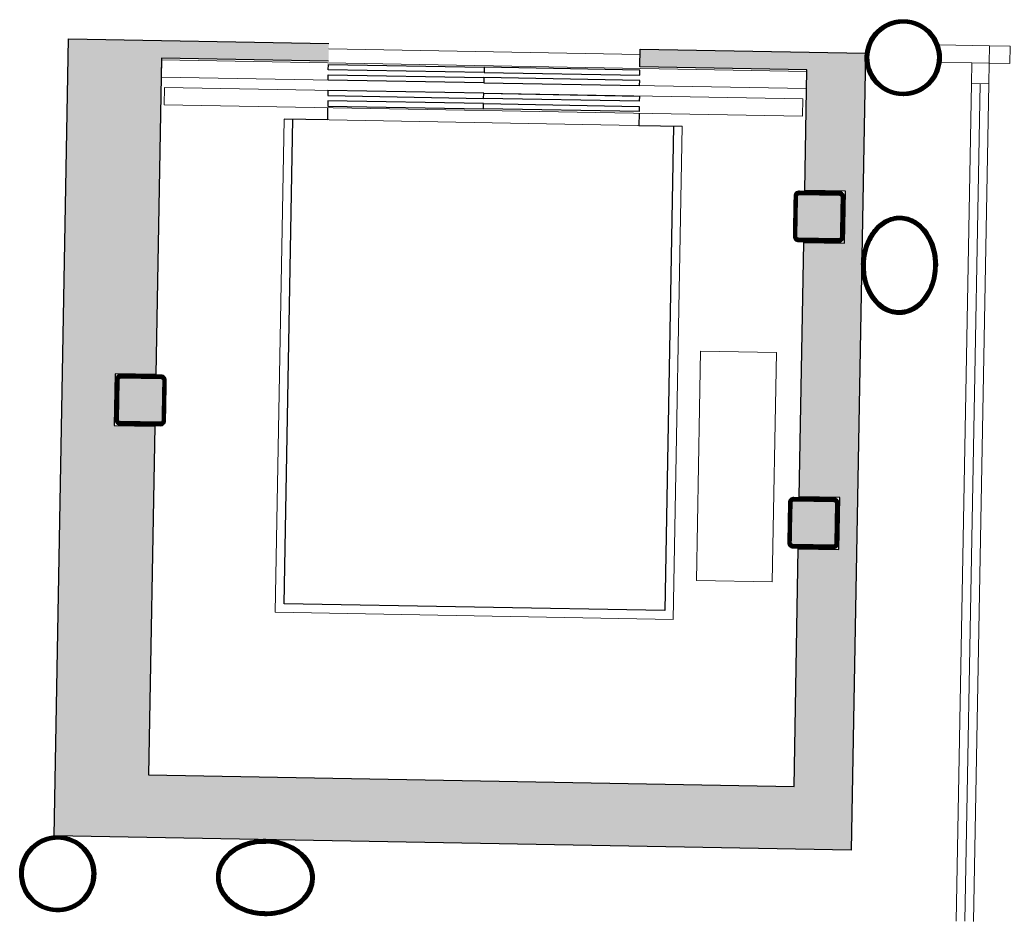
# Model space of a CAD drawing. Header units: millimetres. Extents: x -13022 to 1371524, y -38729 to 632593.
# Tile 54 of 256: x 665655 to 668500, y 7033 to 9624. Entities that reach past the tile are written whole.
import ezdxf

# ---------------------------------------------------------------- set-up
doc = ezdxf.new("R2010")
doc.units = ezdxf.units.MM
doc.header["$LTSCALE"] = 35
doc.set_wipeout_variables(frame=1)
doc.linetypes.add('DASHED', pattern=[200, 100, -100])
for name, color, linetype in [('LAYER01', 1, 'Continuous'), ('LAYER102', 1, 'Continuous'), ('LAYER111', 7, 'Continuous'), ('LAYER28', 7, 'Continuous'), ('LAYER30', 7, 'Continuous'), ('LAYER66', 7, 'Continuous')]:
    doc.layers.add(name, color=color, linetype=linetype)
doc.styles.get("Standard").update_dxf_attribs({"font": 'simplex.shx'})
doc.dimstyles.new('~R----C~', dxfattribs={"dimtxt": 162, "dimasz": 180, "dimexe": 0.18, "dimexo": 0.0625, "dimgap": 16.2, "dimtad": 1, "dimdec": 0, "dimzin": 0, "dimdsep": 46, "dimtxsty": 'Standard', "dimcen": 0.09, "dimse1": 1, "dimse2": 1, "dimclrd": 7, "dimadec": 0, "dimazin": 0, "dimtfac": 1, "dimtdec": 4, "dimtmove": 0, "dimatfit": 3, "dimfxl": 1, "dimtolj": 1, "dimtzin": 0, "dimlwd": 13, "dimarcsym": 0})
pattern_1 = [(43.96863251, (352402.23218, 19929.1993), (-0.20827933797, 0.21591600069), []), (43.96863251, (352402.236, 19929.4114), (-0.20827933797, 0.21591600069), [])]

# ---------------------------------------------------------------- blocks, each defined once
blk = doc.blocks.new('*D101')
at = {"layer": 'Defpoints', "color": 0, "linetype": 'Continuous', "transparency": 16777216}
for p in [(669132.1, 7832.8), (668409.4, 6908.6), (669085.6, 5248.6)]:
    blk.add_point(p, dxfattribs=at)
at = {"layer": 'LAYER102', "color": 7, "linetype": 'Continuous', "lineweight": 13, "transparency": 16777216}
blk.add_line((668559.7, 5258.1), (668905.6, 5251.8), dxfattribs=at)
at = {"layer": 'LAYER102', "color": 7, "linetype": 'Continuous', "transparency": 16777216}
for points in [[(668560.2, 5288.1), (668559.1, 5228.1), (668379.7, 5261.3)], [(668906.2, 5281.8), (668905.1, 5221.8), (669085.6, 5248.6)]]:
    blk.add_solid(points, dxfattribs=at)
at = {"layer": 'LAYER102', "color": 0, "linetype": 'Continuous', "transparency": 16777216, "insert": (668734.4, 5352.1), "char_height": 162, "attachment_point": 5, "rotation": 358.9686}
blk.add_mtext('\\A1;706', dxfattribs=at)
blk = doc.blocks.new('*D104')
at = {"layer": 'Defpoints', "color": 0, "linetype": 'Continuous', "transparency": 16777216}
for p in [(691833.5, 7425.5), (668409.4, 6908.6), (744967.5, 6468.9)]:
    blk.add_point(p, dxfattribs=at)
at = {"layer": 'LAYER102', "color": 7, "linetype": 'Continuous', "lineweight": 13, "transparency": 16777216}
blk.add_line((744953.9, 5710.6), (744964.3, 6289), dxfattribs=at)
at = {"layer": 'LAYER102', "color": 7, "linetype": 'Continuous', "transparency": 16777216}
for points in [[(744934.3, 6289.5), (744994.3, 6288.4), (744967.5, 6468.9)], [(744923.9, 5711.2), (744983.9, 5710.1), (744950.7, 5530.7)]]:
    blk.add_solid(points, dxfattribs=at)
at = {"layer": 'LAYER102', "color": 0, "linetype": 'Continuous', "transparency": 16777216, "insert": (744861.9, 6001.5), "char_height": 162, "attachment_point": 5, "rotation": 88.9686}
blk.add_mtext('\\A1;938', dxfattribs=at)

msp = doc.modelspace()

# ---------------------------------------------------------------- hatches: boundary and pattern name
at = {"layer": 'LAYER111', "linetype": 'Continuous', "lineweight": 5}
for points in [[(667905.489, 8992.514, -0.4147285), (667900.579, 8997.604), (667902.667, 9113.585, -0.41387036), (667907.757, 9118.494), (668023.738, 9116.406, -0.41347007), (668028.647, 9111.317), (668026.559, 8995.336, -0.41392758), (668021.47, 8990.426)], [(665945.635, 8462.705, -0.4147285), (665940.725, 8467.795), (665942.813, 8583.776, -0.41387036), (665947.903, 8588.685), (666063.884, 8586.597, -0.41347007), (666068.793, 8581.508), (666066.705, 8465.527, -0.41392758), (666061.616, 8460.617)], [(667889.559, 8107.666, -0.4147285), (667884.65, 8112.755), (667886.738, 8228.736, -0.41387036), (667891.827, 8233.645), (668007.808, 8231.557, -0.41347007), (668012.717, 8226.468), (668010.629, 8110.487, -0.41392758), (668005.54, 8105.578)]]:
    msp.add_hatch(color=254, dxfattribs=at).paths.add_polyline_path(points, flags=0)

# ---------------------------------------------------------------- linework, layer by layer
at = {"layer": 'LAYER28', "color": 7, "linetype": 'Continuous', "lineweight": 25}
for points in [[(668209.898, 9623.653, -2.41421358), (668098.19, 9515.888, -0.41421358), (668209.898, 9623.653)], [(668036.557, 8995.156), (668038.645, 9111.137, 0.41421358), (668023.918, 9126.404), (667907.937, 9128.492, 0.41421358), (667892.669, 9113.765), (667890.581, 8997.784, 0.41421358), (667905.309, 8982.516), (668021.29, 8980.428, 0.41421358), (668036.557, 8995.156)], [(668036.557, 8995.156), (668038.645, 9111.137, 0.41421358), (668023.918, 9126.404), (667907.937, 9128.492, 0.41421358), (667892.669, 9113.765), (667890.581, 8997.784, 0.41421358), (667905.309, 8982.516), (668021.29, 8980.428, 0.41421358), (668036.557, 8995.156)], [(666076.703, 8465.347), (666078.791, 8581.328, 0.41421358), (666064.064, 8596.595), (665948.083, 8598.683, 0.41421358), (665932.815, 8583.956), (665930.727, 8467.975, 0.41421358), (665945.455, 8452.707), (666061.436, 8450.619, 0.41421358), (666076.703, 8465.347)], [(666076.703, 8465.347), (666078.791, 8581.328, 0.41421358), (666064.064, 8596.595), (665948.083, 8598.683, 0.41421358), (665932.815, 8583.956), (665930.727, 8467.975, 0.41421358), (665945.455, 8452.707), (666061.436, 8450.619, 0.41421358), (666076.703, 8465.347)], [(668020.628, 8110.307), (668022.716, 8226.288, 0.41421358), (668007.988, 8241.556), (667892.007, 8243.644, 0.41421358), (667876.739, 8228.916), (667874.651, 8112.935, 0.41421358), (667889.379, 8097.667), (668005.36, 8095.579, 0.41421358), (668020.628, 8110.307)], [(668020.628, 8110.307), (668022.716, 8226.288, 0.41421358), (668007.988, 8241.556), (667892.007, 8243.644, 0.41421358), (667876.739, 8228.916), (667874.651, 8112.935, 0.41421358), (667889.379, 8097.667), (668005.36, 8095.579, 0.41421358), (668020.628, 8110.307)], [(665767.065, 7265.976, -2.41421358), (665655.357, 7158.211, -0.41421358), (665767.065, 7265.976)]]:
    msp.add_lwpolyline(points, format="xyb", close=True, dxfattribs=at)
at = {"layer": 'LAYER30', "color": 7, "linetype": 'Continuous', "lineweight": 18}
for points in [[(668456.892, 9548.179), (668516.883, 9547.099), (668515.983, 9497.107), (668455.992, 9498.187)], [(668404.921, 9439.101), (668406.001, 9499.091), (668455.992, 9498.191), (668454.912, 9438.201)]]:
    msp.add_lwpolyline(points, close=True, dxfattribs=at)
for points in [[(668361.361, 7019.489), (668404.921, 9439.101)], [(668386.357, 7019.039), (668429.916, 9438.651)], [(668411.353, 7018.589), (668454.912, 9438.201)]]:
    msp.add_lwpolyline(points, dxfattribs=at)
at = {"layer": 'LAYER66', "color": 7, "linetype": 'Continuous', "lineweight": 13}
msp.add_lwpolyline([(667447.965, 9523.078), (666548.11, 9539.278)], dxfattribs=at)
msp.add_lwpolyline([(667447.965, 9523.078), (666548.11, 9539.278)], dxfattribs=at)

# ---------------------------------------------------------------- dimensions: what is measured, and where the dimension line sits
at = {"layer": 'LAYER102', "color": 7, "linetype": 'Continuous'}
for base, p2, angle, picture, middle in [((669085.602, 5248.588), (669132.125, 7832.769), 358.968633, '*D101', (668734.409, 5352.126)), ((744967.55, 6468.935), (691833.472, 7425.492), 88.968633, '*D104', (744861.919, 6001.545))]:
    dim = msp.add_linear_dim(base=base, p1=(668409.373, 6908.607), p2=p2, angle=angle, dimstyle='~R----C~', dxfattribs=at)
    dim.commit()
    dim.dimension.update_dxf_attribs({"geometry": picture, "text_midpoint": middle})

# ---------------------------------------------------------------- wipeouts: each hides what was drawn before it
at = {"linetype": 'Continuous'}
for points in [[(667544.258, 9316.311), (667519.059, 7916.538), (666419.237, 7936.338), (666444.437, 9336.111)], [(668087.641, 8916.012), (668089.422, 8938.553), (668094.102, 8960.676), (668101.613, 8982.012), (668109.944, 8998.631), (668120.441, 9013.976), (668132.91, 9027.767), (668147.187, 9039.533), (668163.534, 9048.261), (668181.227, 9053.614), (668199.668, 9055.381), (668218.002, 9052.94), (668235.522, 9046.941), (668251.513, 9037.618), (668265.356, 9025.334), (668277.839, 9010.353), (668288.168, 8993.808), (668296.161, 8976.009), (668301.638, 8957.29), (668305.546, 8934.826), (668306.543, 8912.049), (668296.607, 8912.25), (668295.245, 8937.255), (668290.154, 8961.781), (668283.457, 8980.435), (668274.146, 8997.93), (668262.431, 9013.9), (668248.821, 9026.969), (668232.811, 9036.983), (668215.113, 9043.52), (668199.364, 9045.431), (668183.555, 9044.038), (668168.406, 9039.4), (668153.979, 9031.42), (668140.921, 9021.363), (668129.517, 9009.46), (668120.023, 8995.978), (668109.259, 8974.459), (668102.032, 8951.504), (668098.869, 8933.796), (668097.609, 8915.853)], [(667829.611, 7999.962), (667610.646, 8003.903), (667622.562, 8665.796), (667841.526, 8661.854)], [(666366.963, 7254.926), (666389.497, 7253.134), (666411.635, 7248.455), (666432.973, 7240.967), (666449.607, 7232.639), (666464.952, 7222.147), (666478.729, 7209.684), (666490.505, 7195.393), (666499.244, 7179.066), (666504.613, 7161.34), (666506.376, 7142.907), (666503.951, 7124.556), (666497.947, 7107.041), (666488.627, 7091.045), (666476.344, 7077.192), (666461.367, 7064.695), (666444.803, 7054.36), (666427, 7046.375), (666408.305, 7040.892), (666385.825, 7036.991), (666363.053, 7035.976), (666363.201, 7045.96), (666388.199, 7047.327), (666412.731, 7052.389), (666431.386, 7059.079), (666448.9, 7068.389), (666464.864, 7080.124), (666477.924, 7093.743), (666487.932, 7109.743), (666494.471, 7127.451), (666496.379, 7143.195), (666494.976, 7158.992), (666490.342, 7174.158), (666482.35, 7188.578), (666472.302, 7201.634), (666460.38, 7213.032), (666446.893, 7222.511), (666425.395, 7233.274), (666402.428, 7240.487), (666384.732, 7243.648), (666366.783, 7244.909)]]:
    msp.add_wipeout(points, dxfattribs=at).dxf.layer = 'LAYER111'

# ---------------------------------------------------------------- next in the draw order: hatches: boundary and pattern name
at = {"layer": 'LAYER28', "linetype": 'Continuous', "lineweight": 13}
h = msp.add_hatch(dxfattribs=at)
h.set_pattern_fill('~A--FYV~', angle=-1.031367, style=0, pattern_type=0)
h.set_pattern_definition([(133.96863251, (352402.23218, 19929.1993), (-0.21591600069, -0.20827933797), []), (133.96863251, (352402.0201, 19929.20313), (-0.21591600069, -0.20827933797), [])])
h.paths.add_polyline_path([(668087.641, 8916.012, -0.09710502), (668101.582, 8982.021, -0.10169259), (668132.848, 9027.779, -0.20036748), (668199.669, 9055.427, -0.20044202), (668265.389, 9025.394, -0.13761542), (668301.669, 8957.325, -0.06379176), (668306.606, 8912.07), (668296.607, 8912.25, 0.07460022), (668290.123, 8961.781, 0.108905), (668262.432, 9013.909, 0.15545303), (668215.082, 9043.516, 0.15789061), (668168.375, 9039.388, 0.15190333), (668120.023, 8995.942, 0.0798486), (668102.032, 8951.478, 0.05330223), (668097.64, 8915.832)], flags=0)
h = msp.add_hatch(dxfattribs=at)
h.set_pattern_fill('~A--FYV~', angle=-1.031367, style=0, pattern_type=0)
h.set_pattern_definition(pattern_1)
h.paths.add_polyline_path([(666366.963, 7254.926, -0.09710502), (666432.973, 7240.967, -0.10169259), (666478.729, 7209.672, -0.20036748), (666506.407, 7142.898, -0.20044202), (666476.344, 7077.162, -0.13761542), (666408.304, 7040.866, -0.06379176), (666363.021, 7035.952), (666363.201, 7045.96, 0.07460022), (666412.763, 7052.397, 0.108905), (666464.895, 7080.131, 0.15545303), (666494.502, 7127.454, 0.15789061), (666490.342, 7174.159, 0.15190333), (666446.893, 7222.528, 0.0798486), (666402.459, 7240.502, 0.05330223), (666366.783, 7244.924)], flags=0)

# ---------------------------------------------------------------- next in the draw order: linework, layer by layer
at = {"layer": 'LAYER28', "color": 7, "linetype": 'Continuous', "lineweight": 25}
for points in [[(668087.641, 8916.012, -0.09710502), (668101.582, 8982.021, -0.10169259), (668132.848, 9027.779, -0.20036748), (668199.669, 9055.427, -0.20044202), (668265.389, 9025.394, -0.13761542), (668301.669, 8957.325, -0.06379176), (668306.606, 8912.07), (668296.607, 8912.25, 0.07460022), (668290.123, 8961.781, 0.108905), (668262.432, 9013.909, 0.15545303), (668215.082, 9043.516, 0.15789061), (668168.375, 9039.388, 0.15190333), (668120.023, 8995.942, 0.0798486), (668102.032, 8951.478, 0.05330223), (668097.64, 8915.832)], [(666366.963, 7254.926, -0.09710502), (666432.973, 7240.967, -0.10169259), (666478.729, 7209.672, -0.20036748), (666506.407, 7142.898, -0.20044202), (666476.344, 7077.162, -0.13761542), (666408.304, 7040.866, -0.06379176), (666363.021, 7035.952), (666363.201, 7045.96, 0.07460022), (666412.763, 7052.397, 0.108905), (666464.895, 7080.131, 0.15545303), (666494.502, 7127.454, 0.15789061), (666490.342, 7174.159, 0.15190333), (666446.893, 7222.528, 0.0798486), (666402.459, 7240.502, 0.05330223), (666366.783, 7244.924)]]:
    msp.add_lwpolyline(points, format="xyb", close=True, dxfattribs=at)
at = {"layer": 'LAYER66', "color": 7, "linetype": 'Continuous', "lineweight": 13}
for points in [[(667544.258, 9316.311), (667519.059, 7916.538), (666419.237, 7936.338), (666444.437, 9336.111)], [(667841.526, 8661.854), (667622.562, 8665.796), (667610.646, 8003.903), (667829.611, 7999.962)]]:
    msp.add_lwpolyline(points, close=True, dxfattribs=at)

# ---------------------------------------------------------------- next in the draw order: wipeouts: each hides what was drawn before it
at = {"linetype": 'Continuous'}
for points in [[(668205.947, 9404.188), (668206.127, 9414.187), (668224.123, 9415.497), (668241.613, 9420.031), (668257.972, 9427.641), (668272.724, 9438.076), (668285.303, 9450.997), (668295.387, 9465.978), (668302.592, 9482.53), (668306.69, 9500.11), (668307.577, 9518.142), (668305.18, 9536.035), (668299.614, 9553.204), (668291.023, 9569.086), (668279.712, 9583.16), (668266.047, 9594.966), (668250.491, 9604.116), (668233.537, 9610.311), (668215.745, 9613.348), (668197.676, 9613.129), (668179.954, 9609.658), (668163.176, 9603.05), (668147.846, 9593.523), (668134.469, 9581.387), (668123.522, 9567.041), (668115.324, 9550.955), (668110.168, 9533.655), (668108.189, 9515.708), (668109.377, 9498.363), (668113.605, 9481.489), (668120.664, 9465.601), (668130.375, 9451.18), (668142.433, 9438.666), (668156.501, 9428.438), (668172.116, 9420.808), (668188.845, 9416.006), (668206.127, 9414.179), (668205.947, 9404.188), (668187.603, 9406.069), (668169.814, 9410.998), (668153.109, 9418.835), (668137.952, 9429.358), (668124.807, 9442.27), (668113.981, 9457.207), (668105.808, 9473.746), (668100.5, 9491.421), (668098.267, 9509.73), (668099.099, 9528.159), (668103.018, 9546.184), (668109.921, 9563.297), (668119.58, 9579.016), (668131.738, 9592.894), (668146.044, 9604.54), (668162.085, 9613.627), (668179.451, 9619.894), (668197.606, 9623.168), (668216.05, 9623.354), (668234.251, 9620.448), (668251.741, 9614.531), (668267.961, 9605.771), (668282.509, 9594.416), (668294.922, 9580.786), (668304.894, 9565.266), (668312.152, 9548.294), (668316.424, 9530.352), (668317.655, 9511.945), (668315.656, 9492.919), (668310.355, 9474.532), (668301.982, 9457.34), (668290.702, 9441.869), (668276.961, 9428.585), (668261.078, 9417.896), (668243.592, 9410.123), (668225.037, 9405.505), (668205.947, 9404.181)], [(667905.309, 8982.516), (667897.846, 8984.66), (667892.446, 8990.249), (667890.581, 8997.784), (667892.669, 9113.765), (667894.804, 9121.228), (667900.402, 9126.618), (667907.937, 9128.492), (668023.918, 9126.404), (668031.38, 9124.26), (668036.781, 9118.672), (668038.645, 9111.137), (668036.557, 8995.156), (668034.423, 8987.693), (668028.825, 8982.302), (668021.29, 8980.428), (667963.299, 8981.472), (667963.479, 8991.47), (668021.47, 8990.426), (668025.027, 8991.827), (668026.559, 8995.336), (668028.647, 9111.317), (668027.242, 9114.878), (668023.738, 9116.406), (667907.757, 9118.494), (667904.2, 9117.093), (667902.667, 9113.585), (667900.579, 8997.604), (667901.984, 8994.042), (667905.489, 8992.514), (667963.479, 8991.47), (667963.299, 8981.472)], [(665945.455, 8452.707), (665937.992, 8454.852), (665932.592, 8460.44), (665930.727, 8467.975), (665932.815, 8583.956), (665934.95, 8591.419), (665940.548, 8596.809), (665948.083, 8598.683), (666064.064, 8596.595), (666071.526, 8594.451), (666076.927, 8588.863), (666078.791, 8581.328), (666076.703, 8465.347), (666074.569, 8457.884), (666068.971, 8452.494), (666061.436, 8450.619), (666003.445, 8451.663), (666003.625, 8461.661), (666061.616, 8460.617), (666065.173, 8462.018), (666066.705, 8465.527), (666068.793, 8581.508), (666067.388, 8585.069), (666063.884, 8586.597), (665947.903, 8588.685), (665944.346, 8587.285), (665942.813, 8583.776), (665940.725, 8467.795), (665942.13, 8464.233), (665945.635, 8462.705), (666003.625, 8461.661), (666003.445, 8451.663)], [(667889.379, 8097.667), (667881.916, 8099.812), (667876.516, 8105.4), (667874.651, 8112.935), (667876.739, 8228.916), (667878.874, 8236.379), (667884.472, 8241.769), (667892.007, 8243.644), (668007.988, 8241.556), (668015.451, 8239.411), (668020.851, 8233.823), (668022.716, 8226.288), (668020.628, 8110.307), (668018.493, 8102.844), (668012.895, 8097.454), (668005.36, 8095.579), (667947.37, 8096.623), (667947.55, 8106.622), (668005.54, 8105.578), (668009.097, 8106.978), (668010.629, 8110.487), (668012.717, 8226.468), (668011.312, 8230.029), (668007.808, 8231.557), (667891.827, 8233.645), (667888.27, 8232.245), (667886.738, 8228.736), (667884.65, 8112.755), (667886.055, 8109.193), (667889.559, 8107.666), (667947.55, 8106.622), (667947.37, 8096.623)], [(665763.114, 7046.511), (665763.294, 7056.51), (665781.289, 7057.82), (665798.78, 7062.353), (665815.138, 7069.964), (665829.891, 7080.399), (665842.469, 7093.32), (665852.553, 7108.301), (665859.758, 7124.853), (665863.857, 7142.433), (665864.744, 7160.465), (665862.347, 7178.358), (665856.78, 7195.527), (665848.19, 7211.409), (665836.879, 7225.483), (665823.214, 7237.289), (665807.657, 7246.439), (665790.704, 7252.634), (665772.912, 7255.671), (665754.842, 7255.451), (665737.121, 7251.981), (665720.343, 7245.373), (665705.012, 7235.846), (665691.636, 7223.71), (665680.688, 7209.364), (665672.491, 7193.278), (665667.335, 7175.978), (665665.355, 7158.031), (665666.543, 7140.686), (665670.772, 7123.812), (665677.831, 7107.924), (665687.541, 7093.503), (665699.599, 7080.989), (665713.667, 7070.761), (665729.283, 7063.131), (665746.011, 7058.329), (665763.294, 7056.502), (665763.114, 7046.511), (665744.77, 7048.392), (665726.981, 7053.321), (665710.275, 7061.158), (665695.118, 7071.681), (665681.974, 7084.593), (665671.147, 7099.53), (665662.975, 7116.069), (665657.667, 7133.744), (665655.434, 7152.053), (665656.266, 7170.482), (665660.184, 7188.507), (665667.087, 7205.62), (665676.747, 7221.338), (665688.905, 7235.217), (665703.211, 7246.863), (665719.252, 7255.95), (665736.617, 7262.217), (665754.773, 7265.491), (665773.217, 7265.677), (665791.417, 7262.771), (665808.907, 7256.854), (665825.127, 7248.094), (665839.675, 7236.739), (665852.088, 7223.109), (665862.061, 7207.589), (665869.319, 7190.617), (665873.59, 7172.675), (665874.822, 7154.268), (665872.823, 7135.242), (665867.522, 7116.855), (665859.149, 7099.663), (665847.868, 7084.192), (665834.127, 7070.908), (665818.245, 7060.219), (665800.758, 7052.446), (665782.203, 7047.828), (665763.114, 7046.504)]]:
    msp.add_wipeout(points, dxfattribs=at).dxf.layer = 'LAYER111'

# ---------------------------------------------------------------- next in the draw order: hatches: boundary and pattern name
at = {"layer": 'LAYER28', "linetype": 'Continuous', "lineweight": 13}
h = msp.add_hatch(dxfattribs=at)
h.set_pattern_fill('~A--FYV~', angle=-1.031367, style=0, pattern_type=0)
h.set_pattern_definition(pattern_1)
h.paths.add_polyline_path([(668205.947, 9404.188), (668206.127, 9414.187, 2.41421358), (668108.189, 9515.708, 0.41421358), (668206.127, 9414.187), (668205.947, 9404.188, -2.41409556), (668317.655, 9511.945, -0.41423439)], flags=0)
h = msp.add_hatch(dxfattribs=at)
h.set_pattern_fill('~A--FYV~', angle=-1.031367, style=0, pattern_type=0)
h.set_pattern_definition(pattern_1)
h.paths.add_polyline_path([(667963.299, 8981.472), (667963.479, 8991.47), (667905.489, 8992.514, -0.41421358), (667900.579, 8997.604), (667902.667, 9113.585, -0.41421358), (667907.757, 9118.494), (668023.738, 9116.406, -0.41421358), (668028.647, 9111.317), (668026.559, 8995.336, -0.41421358), (668021.47, 8990.426), (667963.479, 8991.47), (667963.299, 8981.472), (668021.29, 8980.428, 0.41421358), (668036.557, 8995.156), (668038.645, 9111.137, 0.41421358), (668023.918, 9126.404), (667907.937, 9128.492, 0.41421358), (667892.669, 9113.765), (667890.581, 8997.784, 0.41421358), (667905.309, 8982.516)], flags=0)
h = msp.add_hatch(dxfattribs=at)
h.set_pattern_fill('~A--FYV~', angle=-1.031367, style=0, pattern_type=0)
h.set_pattern_definition(pattern_1)
h.paths.add_polyline_path([(666003.445, 8451.663), (666003.625, 8461.661), (665945.635, 8462.705, -0.41421358), (665940.725, 8467.795), (665942.813, 8583.776, -0.41421358), (665947.903, 8588.685), (666063.884, 8586.597, -0.41421358), (666068.793, 8581.508), (666066.705, 8465.527, -0.41421358), (666061.616, 8460.617), (666003.625, 8461.661), (666003.445, 8451.663), (666061.436, 8450.619, 0.41421358), (666076.703, 8465.347), (666078.791, 8581.328, 0.41421358), (666064.064, 8596.595), (665948.083, 8598.683, 0.41421358), (665932.815, 8583.956), (665930.727, 8467.975, 0.41421358), (665945.455, 8452.707)], flags=0)
h = msp.add_hatch(dxfattribs=at)
h.set_pattern_fill('~A--FYV~', angle=-1.031367, style=0, pattern_type=0)
h.set_pattern_definition(pattern_1)
h.paths.add_polyline_path([(667947.37, 8096.623), (667947.55, 8106.622), (667889.559, 8107.666, -0.41421358), (667884.65, 8112.755), (667886.738, 8228.736, -0.41421358), (667891.827, 8233.645), (668007.808, 8231.557, -0.41421358), (668012.717, 8226.468), (668010.629, 8110.487, -0.41421358), (668005.54, 8105.578), (667947.55, 8106.622), (667947.37, 8096.623), (668005.36, 8095.579, 0.41421358), (668020.628, 8110.307), (668022.716, 8226.288, 0.41421358), (668007.988, 8241.556), (667892.007, 8243.644, 0.41421358), (667876.739, 8228.916), (667874.651, 8112.935, 0.41421358), (667889.379, 8097.667)], flags=0)
h = msp.add_hatch(dxfattribs=at)
h.set_pattern_fill('~A--FYV~', angle=-1.031367, style=0, pattern_type=0)
h.set_pattern_definition(pattern_1)
h.paths.add_polyline_path([(665763.114, 7046.511), (665763.294, 7056.51, 2.41421358), (665665.355, 7158.031, 0.41421358), (665763.294, 7056.51), (665763.114, 7046.511, -2.41409556), (665874.822, 7154.268, -0.41423439)], flags=0)

# ---------------------------------------------------------------- next in the draw order: linework, layer by layer
at = {"layer": 'LAYER28', "color": 7, "linetype": 'Continuous', "lineweight": 25}
for points in [[(668209.898, 9623.653, -2.41421358), (668098.19, 9515.888, -0.41421358), (668209.898, 9623.653)], [(668205.947, 9404.188), (668206.127, 9414.187, 2.41421358), (668108.189, 9515.708, 0.41421358), (668206.127, 9414.187), (668205.947, 9404.188, -2.41409556), (668317.655, 9511.945, -0.41423439), (668205.947, 9404.188)], [(667963.299, 8981.472), (667963.479, 8991.47), (667905.489, 8992.514, -0.41421358), (667900.579, 8997.604), (667902.667, 9113.585, -0.41421358), (667907.757, 9118.494), (668023.738, 9116.406, -0.41421358), (668028.647, 9111.317), (668026.559, 8995.336, -0.41421358), (668021.47, 8990.426), (667963.479, 8991.47), (667963.299, 8981.472), (668021.29, 8980.428, 0.41421358), (668036.557, 8995.156), (668038.645, 9111.137, 0.41421358), (668023.918, 9126.404), (667907.937, 9128.492, 0.41421358), (667892.669, 9113.765), (667890.581, 8997.784, 0.41421358), (667905.309, 8982.516)], [(666003.445, 8451.663), (666003.625, 8461.661), (665945.635, 8462.705, -0.41421358), (665940.725, 8467.795), (665942.813, 8583.776, -0.41421358), (665947.903, 8588.685), (666063.884, 8586.597, -0.41421358), (666068.793, 8581.508), (666066.705, 8465.527, -0.41421358), (666061.616, 8460.617), (666003.625, 8461.661), (666003.445, 8451.663), (666061.436, 8450.619, 0.41421358), (666076.703, 8465.347), (666078.791, 8581.328, 0.41421358), (666064.064, 8596.595), (665948.083, 8598.683, 0.41421358), (665932.815, 8583.956), (665930.727, 8467.975, 0.41421358), (665945.455, 8452.707)], [(667947.37, 8096.623), (667947.55, 8106.622), (667889.559, 8107.666, -0.41421358), (667884.65, 8112.755), (667886.738, 8228.736, -0.41421358), (667891.827, 8233.645), (668007.808, 8231.557, -0.41421358), (668012.717, 8226.468), (668010.629, 8110.487, -0.41421358), (668005.54, 8105.578), (667947.55, 8106.622), (667947.37, 8096.623), (668005.36, 8095.579, 0.41421358), (668020.628, 8110.307), (668022.716, 8226.288, 0.41421358), (668007.988, 8241.556), (667892.007, 8243.644, 0.41421358), (667876.739, 8228.916), (667874.651, 8112.935, 0.41421358), (667889.379, 8097.667)], [(665767.065, 7265.976, -2.41421358), (665655.357, 7158.211, -0.41421358), (665767.065, 7265.976)], [(665763.114, 7046.511), (665763.294, 7056.51, 2.41421358), (665665.355, 7158.031, 0.41421358), (665763.294, 7056.51), (665763.114, 7046.511, -2.41409556), (665874.822, 7154.268, -0.41423439), (665763.114, 7046.511)]]:
    msp.add_lwpolyline(points, format="xyb", close=True, dxfattribs=at)
at = {"layer": 'LAYER28', "color": 7, "linetype": 'Continuous', "lineweight": 18}
msp.add_lwpolyline([(668456.892, 9548.179), (668311.103, 9550.804, -0.12052875), (668316.827, 9500.693), (668406, 9499.087), (668455.992, 9498.187)], format="xyb", close=True, dxfattribs=at)
at = {"layer": 'LAYER28', "color": 7, "linetype": 'DASHED', "lineweight": 18}
msp.add_lwpolyline([(668456.892, 9548.179), (668311.103, 9550.804, -0.12052875), (668316.827, 9500.693), (668406, 9499.087), (668455.992, 9498.187)], format="xyb", close=True, dxfattribs=at)

# ---------------------------------------------------------------- next in the draw order: wipeouts: each hides what was drawn before it
at = {"linetype": 'Continuous'}
for points in [[(667916.828, 9344.609), (666073.127, 9377.801), (666074.027, 9427.793), (667917.728, 9394.601)], [(668097.64, 8915.832), (668098.254, 8897.859), (668100.777, 8880.052), (668107.173, 8856.856), (668117.156, 8834.966), (668126.159, 8821.156), (668137.127, 8808.853), (668149.783, 8798.336), (668163.914, 8789.844), (668178.885, 8784.663), (668194.634, 8782.699), (668210.411, 8784.039), (668228.332, 8789.927), (668244.66, 8799.351), (668258.764, 8811.912), (668271.077, 8827.447), (668280.981, 8844.592), (668288.344, 8862.989), (668294.283, 8887.309), (668296.576, 8912.241), (668306.606, 8912.07), (668304.759, 8889.337), (668300.075, 8867.021), (668293.928, 8848.501), (668285.299, 8830.993), (668274.381, 8814.823), (668261.336, 8800.294), (668247.028, 8788.513), (668230.712, 8779.77), (668212.988, 8774.407), (668194.546, 8772.634), (668176.181, 8775.069), (668158.661, 8781.064), (668142.67, 8790.385), (668128.795, 8802.67), (668116.831, 8816.909), (668106.893, 8832.63), (668099.165, 8849.547), (668092.459, 8871.145), (668088.579, 8893.428), (668087.61, 8916.025)], [(667829.611, 7999.962), (667610.646, 8003.903), (667622.562, 8665.796), (667841.526, 8661.854)], [(666366.783, 7244.924), (666348.8, 7244.31), (666331.002, 7241.789), (666307.821, 7235.407), (666285.919, 7225.426), (666272.099, 7216.43), (666259.774, 7205.46), (666249.263, 7192.765), (666240.757, 7178.635), (666235.58, 7163.647), (666233.609, 7147.911), (666234.95, 7132.11), (666240.847, 7114.18), (666250.273, 7097.831), (666262.834, 7083.753), (666278.365, 7071.451), (666295.533, 7061.517), (666313.935, 7054.16), (666338.269, 7048.21), (666363.201, 7045.935), (666363.021, 7035.952), (666340.3, 7037.789), (666317.975, 7042.5), (666299.458, 7048.652), (666281.954, 7057.27), (666265.773, 7068.194), (666251.255, 7081.22), (666239.479, 7095.517), (666230.741, 7111.848), (666225.403, 7129.578), (666223.609, 7148.015), (666226.065, 7166.37), (666232.038, 7183.889), (666241.39, 7199.886), (666253.672, 7213.74), (666267.921, 7225.703), (666283.634, 7235.639), (666300.526, 7243.367), (666322.119, 7250.078), (666344.411, 7253.953), (666366.994, 7254.928)]]:
    msp.add_wipeout(points, dxfattribs=at).dxf.layer = 'LAYER111'

# ---------------------------------------------------------------- next in the draw order: hatches: boundary and pattern name
at = {"layer": 'LAYER28', "linetype": 'Continuous', "lineweight": 13}
h = msp.add_hatch(dxfattribs=at)
h.set_pattern_fill('~A--FYV~', angle=-1.031367, style=0, pattern_type=0)
h.set_pattern_definition([(313.96863251, (352402.23218, 19929.1993), (0.21591600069, 0.20827933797), []), (313.96863251, (352402.44428, 19929.1955), (0.21591600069, 0.20827933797), [])])
h.paths.add_polyline_path([(668087.641, 8916.012, 0.09710502), (668099.197, 8849.545, 0.10169259), (668128.796, 8802.691, 0.20036748), (668194.578, 8772.656, 0.20044202), (668261.337, 8800.304, 0.13761542), (668300.044, 8867.023, 0.06379176), (668306.606, 8912.07), (668296.607, 8912.25, -0.07460022), (668288.344, 8862.985, -0.108905), (668258.795, 8811.887, -0.15545303), (668210.41, 8784.004, -0.15789061), (668163.882, 8789.811, -0.15190333), (668117.125, 8834.969, -0.0798486), (668100.746, 8880.052, -0.05330223), (668097.64, 8915.832)], flags=0)
h = msp.add_hatch(dxfattribs=at)
h.set_pattern_fill('~A--FYV~', angle=-1.031367, style=0, pattern_type=0)
h.set_pattern_definition([(223.96863251, (352402.23218, 19929.1993), (0.20827933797, -0.21591600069), []), (223.96863251, (352402.22836, 19928.9872), (0.20827933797, -0.21591600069), [])])
h.paths.add_polyline_path([(666366.963, 7254.926, 0.09710502), (666300.494, 7243.352, 0.10169259), (666253.641, 7213.724, 0.20036748), (666223.64, 7147.988, 0.20044202), (666251.255, 7081.214, 0.13761542), (666318.006, 7042.492, 0.06379176), (666363.021, 7035.952), (666363.201, 7045.96, -0.07460022), (666313.966, 7054.176, -0.108905), (666262.866, 7083.769, -0.15545303), (666234.981, 7132.126, -0.15789061), (666240.757, 7178.653, -0.15190333), (666285.919, 7225.426, -0.0798486), (666331.033, 7241.788, -0.05330223), (666366.783, 7244.924)], flags=0)

# ---------------------------------------------------------------- next in the draw order: linework, layer by layer
at = {"layer": 'LAYER01', "color": 7, "linetype": 'Continuous', "lineweight": 25}
for points in [[(668199.669, 9055.425), (668193.728, 9055.313), (668187.781, 9054.826), (668181.888, 9053.901), (668176.051, 9052.568), (668170.268, 9050.797), (668164.541, 9048.65), (668158.932, 9046.125), (668153.441, 9043.192), (668148.068, 9039.882), (668142.814, 9036.226), (668137.803, 9032.191), (668132.848, 9027.779), (668128.2, 9023.081), (668123.671, 9018.037), (668119.387, 9012.707), (668115.285, 9007.092), (668111.49, 9001.159), (668107.941, 8995.003), (668104.638, 8988.624), (668101.582, 8982.022), (668098.833, 8975.195), (668096.332, 8968.208), (668094.141, 8961.059), (668092.321, 8953.747), (668090.75, 8946.336), (668089.49, 8938.858), (668088.541, 8931.28), (668087.904, 8923.665), (668087.641, 8916.012), (668087.628, 8908.355), (668087.99, 8900.691), (668088.667, 8893.115), (668089.656, 8885.565), (668090.959, 8878.103), (668092.515, 8870.761), (668094.448, 8863.538), (668096.696, 8856.465), (668099.197, 8849.544), (668102.013, 8842.804), (668105.084, 8836.31), (668108.409, 8830.031), (668111.989, 8823.997), (668115.886, 8818.238), (668119.975, 8812.726), (668124.319, 8807.522), (668128.795, 8802.659), (668133.589, 8798.104), (668138.451, 8793.89), (668143.57, 8790.048), (668148.82, 8786.515), (668154.203, 8783.418), (668159.717, 8780.662), (668165.363, 8778.31), (668171.078, 8776.363), (668176.864, 8774.821), (668182.72, 8773.684), (668188.645, 8772.952), (668194.578, 8772.627), (668200.518, 8772.739), (668206.403, 8773.258), (668212.296, 8774.183), (668218.133, 8775.516), (668223.916, 8777.256), (668229.643, 8779.403), (668235.252, 8781.959), (668240.743, 8784.86), (668246.116, 8788.202), (668251.37, 8791.858), (668256.444, 8795.892), (668261.336, 8800.273), (668266.046, 8804.971), (668270.575, 8810.015), (668274.86, 8815.376), (668278.899, 8820.992), (668282.694, 8826.893), (668286.305, 8833.048), (668289.608, 8839.427), (668292.665, 8846.061), (668295.414, 8852.887), (668297.852, 8859.876), (668300.044, 8867.025), (668301.925, 8874.305), (668303.496, 8881.715), (668304.757, 8889.225), (668305.643, 8896.773), (668306.28, 8904.419), (668306.606, 8912.07), (668306.556, 8919.729), (668306.193, 8927.362), (668305.58, 8934.968), (668304.59, 8942.487), (668303.287, 8949.949), (668301.669, 8957.323), (668299.737, 8964.546), (668297.551, 8971.618), (668295.05, 8978.539), (668292.233, 8985.247), (668289.162, 8991.741), (668285.774, 8998.022), (668282.195, 9004.087), (668278.361, 9009.845), (668274.271, 9015.325), (668269.927, 9020.529), (668265.389, 9025.393), (668260.658, 9029.979), (668255.733, 9034.193), (668250.614, 9038.036), (668245.364, 9041.537), (668239.982, 9044.666), (668234.467, 9047.391), (668228.821, 9049.743), (668223.106, 9051.721), (668217.32, 9053.263), (668211.465, 9054.4), (668205.601, 9055.099)], [(668199.489, 9045.426), (668194.236, 9045.333), (668188.977, 9044.897), (668183.774, 9044.084), (668178.627, 9042.895), (668173.473, 9041.331), (668168.375, 9039.392), (668163.334, 9037.138), (668158.41, 9034.508), (668153.544, 9031.532), (668148.796, 9028.211), (668144.229, 9024.543), (668139.781, 9020.528), (668135.452, 9016.199), (668131.305, 9011.554), (668127.341, 9006.625), (668123.56, 9001.442), (668120.023, 8995.942), (668116.669, 8990.189), (668113.623, 8984.243), (668110.761, 8978.044), (668108.146, 8971.652), (668105.84, 8965.099), (668103.781, 8958.354), (668102.032, 8951.478), (668100.53, 8944.472), (668099.404, 8937.429), (668098.524, 8930.256), (668097.894, 8923.048), (668097.64, 8915.832), (668097.635, 8908.612), (668098.004, 8901.355), (668098.625, 8894.186), (668099.497, 8887.075), (668100.745, 8880.021), (668102.246, 8873.117), (668104.062, 8866.302), (668106.13, 8859.67), (668108.513, 8853.158), (668111.15, 8846.859), (668113.979, 8840.807), (668117.124, 8834.937), (668120.461, 8829.345), (668124.053, 8823.998), (668127.837, 8818.898), (668131.815, 8814.138), (668135.923, 8809.689), (668140.286, 8805.516), (668144.718, 8801.685), (668149.405, 8798.194), (668154.099, 8795.015), (668158.925, 8792.24), (668163.881, 8789.745), (668168.906, 8787.654), (668174.001, 8785.937), (668179.102, 8784.563), (668184.335, 8783.563), (668189.512, 8782.907), (668194.758, 8782.625), (668199.948, 8782.719), (668205.207, 8783.187), (668210.41, 8784), (668215.62, 8785.188), (668220.71, 8786.721), (668225.808, 8788.63), (668230.851, 8790.946), (668235.773, 8793.545), (668240.641, 8796.552), (668245.389, 8799.873), (668250.018, 8803.54), (668254.466, 8807.554), (668258.794, 8811.852), (668262.94, 8816.466), (668266.905, 8821.427), (668270.625, 8826.642), (668274.224, 8832.14), (668277.515, 8837.863), (668280.623, 8843.808), (668283.485, 8850.008), (668286.038, 8856.432), (668288.344, 8862.985), (668290.403, 8869.73), (668292.152, 8876.575), (668293.653, 8883.58), (668294.843, 8890.654), (668295.722, 8897.795), (668296.289, 8905.005), (668296.607, 8912.25), (668296.55, 8919.503), (668296.242, 8926.697), (668295.622, 8933.897), (668294.687, 8940.977), (668293.438, 8948.032), (668291.938, 8954.966), (668290.123, 8961.781), (668288.054, 8968.413), (668285.733, 8974.894), (668283.096, 8981.192), (668280.205, 8987.245), (668277.06, 8993.115), (668273.723, 8998.739), (668270.193, 9004.053), (668266.409, 9009.122), (668262.432, 9013.913), (668258.262, 9018.395), (668253.899, 9022.568), (668249.467, 9026.399), (668244.841, 9029.889), (668240.085, 9033.037), (668235.259, 9035.843), (668230.302, 9038.277), (668225.277, 9040.399), (668220.183, 9042.147), (668215.082, 9043.52), (668209.912, 9044.52), (668204.734, 9045.144)], [(666506.407, 7142.898), (666506.263, 7148.823), (666505.807, 7154.747), (666504.851, 7160.64), (666503.518, 7166.485), (666501.747, 7172.276), (666499.6, 7177.979), (666497.075, 7183.596), (666494.174, 7189.094), (666490.833, 7194.468), (666487.176, 7199.706), (666483.142, 7204.772), (666478.729, 7209.673), (666474.063, 7214.374), (666469.018, 7218.88), (666463.657, 7223.173), (666458.042, 7227.235), (666452.11, 7231.061), (666445.986, 7234.625), (666439.607, 7237.936), (666432.973, 7240.97), (666426.146, 7243.734), (666419.19, 7246.203), (666412.04, 7248.379), (666404.698, 7250.246), (666397.287, 7251.817), (666389.808, 7253.069), (666382.262, 7254.002), (666374.646, 7254.624), (666366.963, 7254.926), (666359.336, 7254.899), (666351.641, 7254.553), (666344.066, 7253.893), (666336.547, 7252.911), (666329.085, 7251.607), (666321.742, 7250.005), (666314.519, 7248.088), (666307.416, 7245.871), (666300.494, 7243.355), (666293.755, 7240.562), (666287.261, 7237.483), (666281.013, 7234.142), (666274.947, 7230.531), (666269.189, 7226.674), (666263.677, 7222.577), (666258.473, 7218.256), (666253.641, 7213.725), (666249.055, 7208.986), (666244.84, 7204.069), (666240.998, 7198.966), (666237.465, 7193.716), (666234.368, 7188.325), (666231.643, 7182.803), (666229.291, 7177.181), (666227.313, 7171.457), (666225.771, 7165.664), (666224.666, 7159.808), (666223.934, 7153.906), (666223.578, 7147.99), (666223.721, 7142.049), (666224.239, 7136.132), (666225.133, 7130.24), (666226.466, 7124.387), (666228.237, 7118.604), (666230.384, 7112.893), (666232.909, 7107.284), (666235.81, 7101.778), (666239.152, 7096.404), (666242.808, 7091.181), (666246.843, 7086.108), (666251.255, 7081.215), (666255.921, 7076.505), (666260.966, 7071.992), (666266.327, 7067.707), (666271.942, 7063.644), (666277.874, 7059.826), (666283.999, 7056.247), (666290.378, 7052.944), (666297.011, 7049.902), (666303.838, 7047.146), (666310.857, 7044.675), (666318.007, 7042.499), (666325.287, 7040.626), (666332.697, 7039.062), (666340.176, 7037.81), (666347.723, 7036.878), (666355.4, 7036.255), (666363.021, 7035.961), (666370.71, 7035.979), (666378.343, 7036.326), (666385.918, 7036.987), (666393.437, 7037.969), (666400.899, 7039.265), (666408.304, 7040.874), (666415.528, 7042.791), (666422.569, 7045.008), (666429.49, 7047.517), (666436.229, 7050.318), (666442.723, 7053.389), (666448.972, 7056.746), (666455.038, 7060.348), (666460.795, 7064.206), (666466.307, 7068.295), (666471.511, 7072.624), (666476.344, 7077.163), (666480.93, 7081.893), (666485.144, 7086.818), (666488.986, 7091.906), (666492.519, 7097.156), (666495.616, 7102.554), (666498.341, 7108.069), (666500.693, 7113.699), (666502.671, 7119.414), (666504.213, 7125.216), (666505.381, 7131.071), (666506.05, 7136.966)], [(666496.408, 7143.078), (666496.315, 7148.315), (666495.847, 7153.558), (666495.065, 7158.753), (666493.845, 7163.909), (666492.313, 7169.046), (666490.342, 7174.161), (666488.119, 7179.186), (666485.458, 7184.118), (666482.482, 7188.977), (666479.192, 7193.724), (666475.524, 7198.306), (666471.479, 7202.786), (666467.181, 7207.107), (666462.505, 7211.254), (666457.576, 7215.226), (666452.392, 7218.976), (666446.893, 7222.529), (666441.139, 7225.86), (666435.194, 7228.951), (666428.994, 7231.79), (666422.602, 7234.382), (666416.081, 7236.703), (666409.304, 7238.747), (666402.459, 7240.503), (666395.422, 7241.99), (666388.38, 7243.171), (666381.207, 7244.051), (666374.029, 7244.641), (666366.783, 7244.928), (666359.594, 7244.901), (666352.337, 7244.57), (666345.137, 7243.95), (666338.057, 7243.022), (666330.971, 7241.79), (666324.068, 7240.282), (666317.284, 7238.482), (666310.621, 7236.398), (666304.139, 7234.03), (666297.841, 7231.416), (666291.789, 7228.548), (666285.919, 7225.435), (666280.295, 7222.082), (666274.98, 7218.498), (666269.849, 7214.714), (666265.089, 7210.745), (666260.639, 7206.598), (666256.497, 7202.265), (666252.666, 7197.802), (666249.145, 7193.162), (666245.997, 7188.429), (666243.222, 7183.595), (666240.695, 7178.64), (666238.604, 7173.637), (666236.887, 7168.558), (666235.545, 7163.425), (666234.514, 7158.24), (666233.857, 7153.016), (666233.576, 7147.81), (666233.669, 7142.58), (666234.138, 7137.345), (666234.981, 7132.125), (666236.138, 7126.94), (666237.671, 7121.81), (666239.58, 7116.728), (666241.927, 7111.692), (666244.526, 7106.754), (666247.502, 7101.919), (666250.855, 7097.162), (666254.522, 7092.556), (666258.505, 7088.086), (666262.803, 7083.765), (666267.417, 7079.627), (666272.409, 7075.669), (666277.592, 7071.896), (666283.091, 7068.351), (666288.845, 7065.012), (666294.79, 7061.936), (666300.99, 7059.09), (666307.382, 7056.498), (666313.966, 7054.176), (666320.68, 7052.132), (666327.525, 7050.368), (666334.562, 7048.89), (666341.604, 7047.708), (666348.777, 7046.829), (666355.955, 7046.239), (666363.201, 7045.96), (666370.453, 7045.978), (666377.647, 7046.309), (666384.847, 7046.93), (666391.928, 7047.857), (666399.013, 7049.081), (666405.917, 7050.598), (666412.763, 7052.397), (666419.364, 7054.482), (666425.845, 7056.834), (666432.143, 7059.455), (666438.195, 7062.324), (666444.065, 7065.461), (666449.689, 7068.805), (666455.004, 7072.374), (666460.073, 7076.151), (666464.895, 7080.127), (666469.346, 7084.305), (666473.55, 7088.629), (666477.38, 7093.084), (666480.839, 7097.695), (666483.987, 7102.443), (666486.825, 7107.284), (666489.227, 7112.218), (666491.38, 7117.266), (666493.097, 7122.337), (666494.502, 7127.453), (666495.47, 7132.617), (666496.126, 7137.832)]]:
    msp.add_lwpolyline(points, close=True, dxfattribs=at)
at = {"layer": 'LAYER28', "color": 7, "linetype": 'Continuous', "lineweight": 25}
for points in [[(668087.641, 8916.012, 0.09710502), (668099.197, 8849.545, 0.10169259), (668128.796, 8802.691, 0.20036748), (668194.578, 8772.656, 0.20044202), (668261.337, 8800.304, 0.13761542), (668300.044, 8867.023, 0.06379176), (668306.606, 8912.07), (668296.607, 8912.25, -0.07460022), (668288.344, 8862.985, -0.108905), (668258.795, 8811.887, -0.15545303), (668210.41, 8784.004, -0.15789061), (668163.882, 8789.811, -0.15190333), (668117.125, 8834.969, -0.0798486), (668100.746, 8880.052, -0.05330223), (668097.64, 8915.832)], [(666366.963, 7254.926, 0.09710502), (666300.494, 7243.352, 0.10169259), (666253.641, 7213.724, 0.20036748), (666223.64, 7147.988, 0.20044202), (666251.255, 7081.214, 0.13761542), (666318.006, 7042.492, 0.06379176), (666363.021, 7035.952), (666363.201, 7045.96, -0.07460022), (666313.966, 7054.176, -0.108905), (666262.866, 7083.769, -0.15545303), (666234.981, 7132.126, -0.15789061), (666240.757, 7178.653, -0.15190333), (666285.919, 7225.426, -0.0798486), (666331.033, 7241.788, -0.05330223), (666366.783, 7244.924)]]:
    msp.add_lwpolyline(points, format="xyb", close=True, dxfattribs=at)
at = {"layer": 'LAYER66', "color": 7, "linetype": 'Continuous', "lineweight": 13}
for points in [[(667916.828, 9344.609), (666073.127, 9377.801), (666074.027, 9427.793), (667917.728, 9394.601)], [(667841.526, 8661.854), (667622.562, 8665.796), (667610.646, 8003.903), (667829.611, 7999.962)]]:
    msp.add_lwpolyline(points, close=True, dxfattribs=at)
at = {"layer": 'LAYER66', "color": 7, "linetype": 'Continuous', "lineweight": 25}
for points in [[(666995.337, 9381.202), (666545.41, 9389.302), (666545.14, 9374.304), (666995.067, 9366.204)], [(666995.337, 9381.202), (667445.265, 9373.102), (667444.995, 9358.105), (666995.067, 9366.204)]]:
    msp.add_lwpolyline(points, close=True, dxfattribs=at)
for points in [[(666545.05, 9369.305), (666544.42, 9334.311), (666419.441, 9336.561)], [(667544.258, 9316.311), (667519.059, 7916.538), (666419.237, 7936.338), (666444.437, 9336.111)], [(667444.905, 9353.105), (667444.275, 9318.111), (667569.254, 9315.861)]]:
    msp.add_lwpolyline(points, dxfattribs=at)
at = {"layer": 'LAYER66', "color": 7, "linetype": 'Continuous', "lineweight": 13}
msp.add_lwpolyline([(667569.254, 9315.861), (667543.605, 7891.092), (666393.791, 7911.792), (666419.441, 9336.561)], dxfattribs=at)

# ---------------------------------------------------------------- next in the draw order: wipeouts: each hides what was drawn before it
at = {"linetype": 'Continuous'}
for points in [[(667928.766, 9424.408), (666064.069, 9457.977), (666064.969, 9507.969), (667929.666, 9474.399)], [(667544.258, 9316.311), (667519.059, 7916.538), (666419.237, 7936.338), (666444.437, 9336.111)]]:
    msp.add_wipeout(points, dxfattribs=at).dxf.layer = 'LAYER111'

# ---------------------------------------------------------------- next in the draw order: linework, layer by layer
at = {"layer": 'LAYER66', "color": 7, "linetype": 'Continuous', "lineweight": 13}
for points in [[(667928.766, 9424.408), (666064.069, 9457.977), (666064.969, 9507.969), (667929.666, 9474.399)], [(667544.258, 9316.311), (667519.059, 7916.538), (666419.237, 7936.338), (666444.437, 9336.111)]]:
    msp.add_lwpolyline(points, close=True, dxfattribs=at)
at = {"layer": 'LAYER66', "color": 7, "linetype": 'Continuous', "lineweight": 25}
for points in [[(666996.957, 9471.187), (666547.03, 9479.287), (666547.3, 9494.285), (666997.227, 9486.185)], [(666996.957, 9471.187), (667446.885, 9463.088), (667447.155, 9478.085), (666997.227, 9486.185)], [(666996.417, 9441.192), (666546.49, 9449.292), (666546.76, 9464.29), (666996.687, 9456.19)], [(666996.417, 9441.192), (667446.345, 9433.092), (667446.615, 9448.09), (666996.687, 9456.19)], [(666995.877, 9411.197), (666545.95, 9419.297), (666545.68, 9404.3), (666995.607, 9396.2)], [(666995.877, 9411.197), (667445.805, 9403.097), (667445.535, 9388.1), (666995.607, 9396.2)]]:
    msp.add_lwpolyline(points, close=True, dxfattribs=at)

# ---------------------------------------------------------------- next in the draw order: wipeouts: each hides what was drawn before it
at = {"linetype": 'Continuous'}
msp.add_wipeout([(667916.828, 9344.609), (666073.127, 9377.801), (666074.027, 9427.793), (667917.728, 9394.601)], dxfattribs=at).dxf.layer = 'LAYER111'

# ---------------------------------------------------------------- next in the draw order: linework, layer by layer
at = {"layer": 'LAYER66', "color": 7, "linetype": 'Continuous', "lineweight": 13}
msp.add_lwpolyline([(667916.828, 9344.609), (666073.127, 9377.801), (666074.027, 9427.793), (667917.728, 9394.601)], close=True, dxfattribs=at)
at = {"layer": 'LAYER66', "color": 7, "linetype": 'Continuous', "lineweight": 25}
for points in [[(666995.337, 9381.202), (666545.41, 9389.302), (666545.14, 9374.304), (666995.067, 9366.204)], [(666995.337, 9381.202), (667445.265, 9373.102), (667444.995, 9358.105), (666995.067, 9366.204)]]:
    msp.add_lwpolyline(points, close=True, dxfattribs=at)
for points in [[(666545.05, 9369.305), (666544.42, 9334.311), (666419.441, 9336.561)], [(667544.258, 9316.311), (667519.059, 7916.538), (666419.237, 7936.338), (666444.437, 9336.111)], [(667444.905, 9353.105), (667444.275, 9318.111), (667569.254, 9315.861)]]:
    msp.add_lwpolyline(points, dxfattribs=at)
at = {"layer": 'LAYER66', "color": 7, "linetype": 'Continuous', "lineweight": 13}
msp.add_lwpolyline([(667569.254, 9315.861), (667543.605, 7891.092), (666393.791, 7911.792), (666419.441, 9336.561)], dxfattribs=at)

# ---------------------------------------------------------------- next in the draw order: wipeouts: each hides what was drawn before it
at = {"linetype": 'Continuous'}
msp.add_wipeout([(667928.766, 9424.408), (666064.069, 9457.977), (666064.969, 9507.969), (667929.666, 9474.399)], dxfattribs=at).dxf.layer = 'LAYER111'

# ---------------------------------------------------------------- next in the draw order: hatches: boundary and pattern name
at = {"layer": 'LAYER111', "linetype": 'Continuous', "lineweight": 5}
msp.add_hatch(color=254, dxfattribs=at).paths.add_polyline_path([(666547.468, 9503.588), (666065.046, 9512.273), (666048.602, 8598.874), (665931.121, 8600.989), (665928.421, 8451.013), (666045.902, 8448.898), (666027.777, 7442.069), (667892.475, 7408.5), (667904.84, 8095.381), (668022.321, 8093.266), (668025.021, 8243.241), (667907.54, 8245.356), (667920.77, 8980.237), (668038.251, 8978.122), (668040.951, 9128.098), (667923.47, 9130.213), (667929.744, 9478.703), (667447.322, 9487.388), (667448.248, 9538.833), (668098.643, 9527.124), (668058.002, 7224.491), (665754.563, 7265.959), (665796.016, 9568.578), (666548.394, 9555.033)], flags=0)

# ---------------------------------------------------------------- next in the draw order: linework, layer by layer
at = {"layer": 'LAYER28', "color": 7, "linetype": 'Continuous', "lineweight": 25}
msp.add_lwpolyline([(666547.468, 9503.588), (666065.046, 9512.273), (666048.602, 8598.874), (665931.121, 8600.989), (665928.421, 8451.013), (666045.902, 8448.898), (666027.777, 7442.069), (667892.475, 7408.5), (667904.84, 8095.381), (668022.321, 8093.266), (668025.021, 8243.241), (667907.54, 8245.356), (667920.77, 8980.237), (668038.251, 8978.122), (668040.951, 9128.098), (667923.47, 9130.213), (667929.744, 9478.703), (667447.322, 9487.388), (667448.248, 9538.833), (668098.643, 9527.124), (668058.002, 7224.491), (665754.563, 7265.959), (665796.016, 9568.578), (666548.394, 9555.033)], dxfattribs=at)
at = {"layer": 'LAYER66', "color": 7, "linetype": 'Continuous', "lineweight": 13}
msp.add_lwpolyline([(667928.766, 9424.408), (666064.069, 9457.977), (666064.969, 9507.969), (667929.666, 9474.399)], close=True, dxfattribs=at)
at = {"layer": 'LAYER66', "color": 7, "linetype": 'Continuous', "lineweight": 25}
for points in [[(666996.957, 9471.187), (666547.03, 9479.287), (666547.3, 9494.285), (666997.227, 9486.185)], [(666996.957, 9471.187), (667446.885, 9463.088), (667447.155, 9478.085), (666997.227, 9486.185)], [(666996.417, 9441.192), (666546.49, 9449.292), (666546.76, 9464.29), (666996.687, 9456.19)], [(666996.417, 9441.192), (667446.345, 9433.092), (667446.615, 9448.09), (666996.687, 9456.19)], [(666995.877, 9411.197), (666545.95, 9419.297), (666545.68, 9404.3), (666995.607, 9396.2)], [(666995.877, 9411.197), (667445.805, 9403.097), (667445.535, 9388.1), (666995.607, 9396.2)]]:
    msp.add_lwpolyline(points, close=True, dxfattribs=at)

doc.saveas('drawing.dxf')
